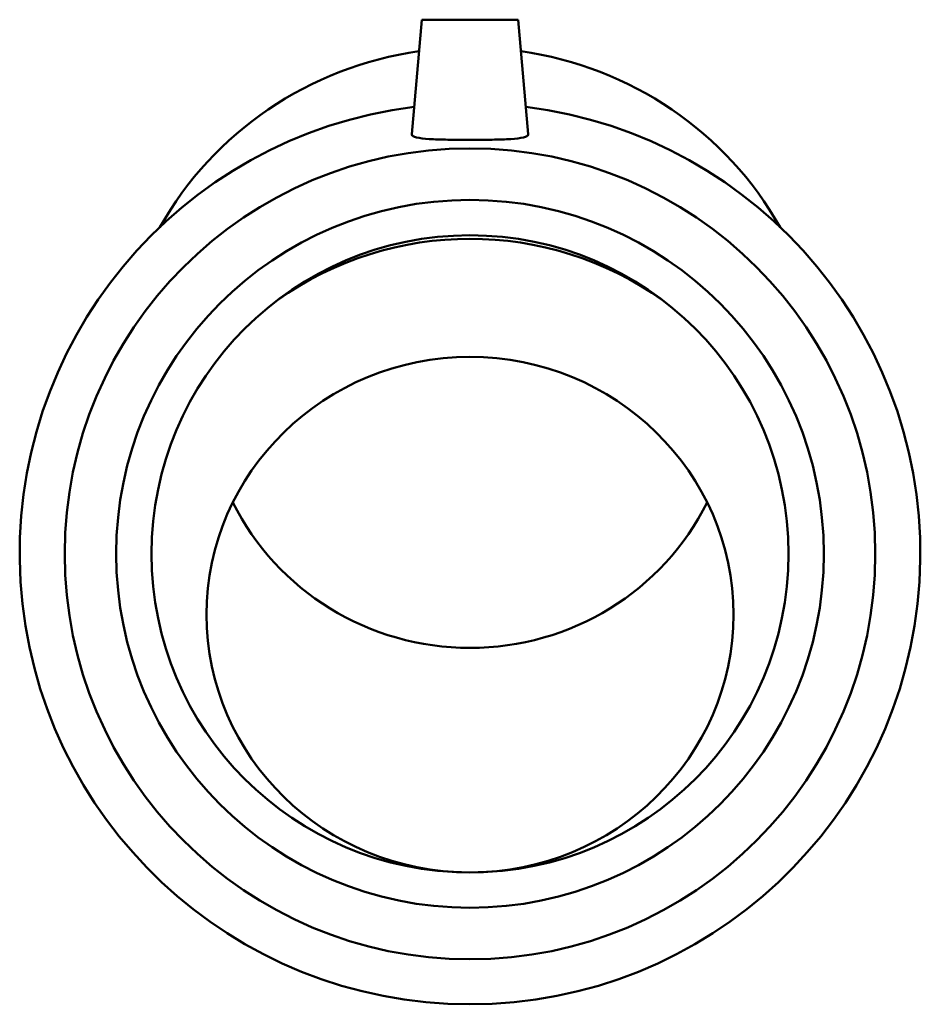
# Model space of a CAD drawing. Header units: millimetres. Extents: x -65 to 1417, y -612 to 1141.
# Tile 5 of 6: x 972 to 1112, y 294 to 447. Entities that reach past the tile are written whole.
import ezdxf

# ---------------------------------------------------------------- set-up
doc = ezdxf.new("R2010")
doc.units = ezdxf.units.MM
doc.layers.add('Visible (ANSI)', color=7, linetype='Continuous', lineweight=50)

msp = doc.modelspace()

# ---------------------------------------------------------------- linework, layer by layer
at = {"layer": 'Visible (ANSI)'}
for p, q in [((1034.666, 447.12), (1033.11, 429.336)), ((1034.666, 447.12), (1049.666, 447.12)), ((1049.666, 447.12), (1051.222, 429.336))]:
    msp.add_line(p, q, dxfattribs=at)
for radius in [63, 55, 49.5]:
    msp.add_circle((1042.166, 364.12), radius, dxfattribs=at)
for centre, radius, start, end in [((1042.166, 364.12), 70, 97.12686, 82.87314), ((1042.166, 361.268), 51.8, 54.68927, 125.31073)]:
    msp.add_arc(centre, radius, start, end, dxfattribs=at)
for centre, major_axis, start_param, end_param in [((1042.166, 388.974), (55, 0), 1.7154754, 2.6392137), ((1042.166, 388.974), (55, 0), 0.5023789, 1.4261172), ((1042.166, 389.556), (40.946, 0), 3.5921831, 5.8325949)]:
    msp.add_ellipse(centre, major_axis=major_axis, ratio=0.9781476, start_param=start_param, end_param=end_param, dxfattribs=at)
msp.add_ellipse((1042.166, 354.671), major_axis=(40.946, 0), ratio=0.9781476, dxfattribs=at)
msp.add_open_spline([(1051.221, 429.28), (1051.196, 429.1), (1050.951, 428.939), (1050.006, 428.7), (1049.305, 428.62), (1047.701, 428.519), (1046.69, 428.491), (1044.483, 428.461), (1043.287, 428.457), (1041.046, 428.457), (1039.85, 428.461), (1037.643, 428.491), (1036.632, 428.519), (1035.028, 428.62), (1034.327, 428.7), (1033.382, 428.939), (1033.137, 429.1), (1033.109, 429.298), (1033.109, 429.317), (1033.111, 429.336)], degree=3, knots=[0, 0, 0, 0, 0.3361164, 0.3361164, 0.6722328, 0.6722328, 1.0082748, 1.0082748, 1.3443168, 1.3443168, 1.6803588, 1.6803588, 2.0164008, 2.0164008, 2.3525172, 2.3525172, 2.6886336, 2.6886336, 2.7223507, 2.7223507, 2.7223507, 2.7223507], dxfattribs=at)
msp.add_open_spline([(1051.222, 429.336), (1051.224, 429.317), (1051.224, 429.298), (1051.221, 429.28)], degree=3, dxfattribs=at)

doc.saveas('drawing.dxf')
